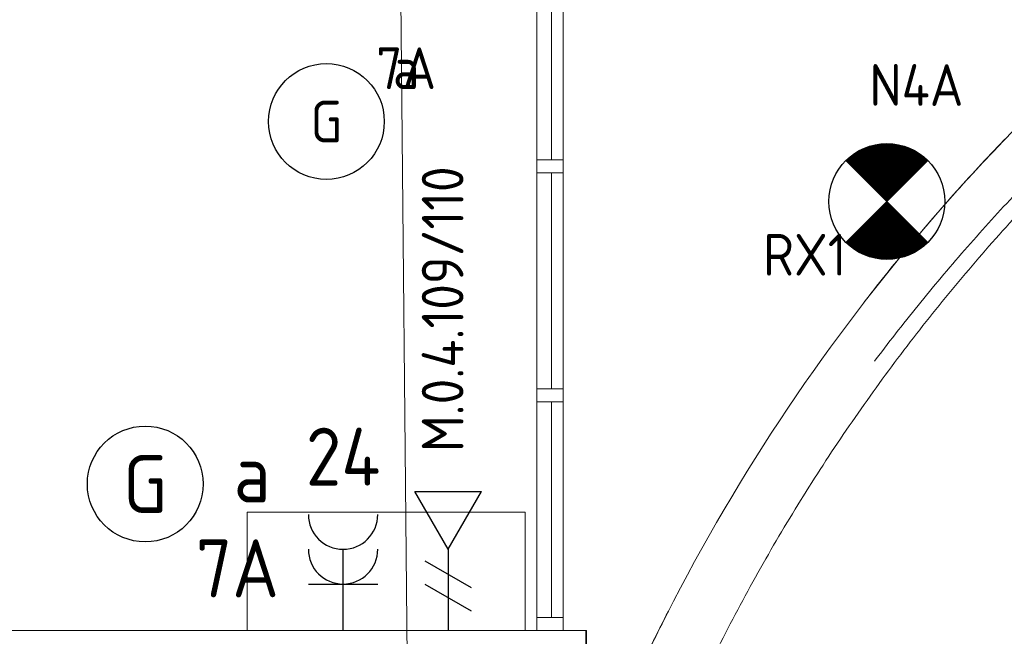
# Model space of a CAD drawing. Header units: millimetres. Extents: x -39149 to 267781, y -2340 to 58540.
# Tile 71 of 244: x 14814 to 19067, y 27774 to 30436. Entities that reach past the tile are written whole.
import ezdxf
from ezdxf.enums import TextEntityAlignment as Align

# ---------------------------------------------------------------- set-up
doc = ezdxf.new("R2010")
doc.units = ezdxf.units.MM
doc.header["$LTSCALE"] = 100
doc.header["$MEASUREMENT"] = 0
doc.linetypes.add('B0304', pattern=[120, 100, -10, 0, -10])
doc.linetypes.add('B0701', pattern=[46.823999, 31.199999, -15.624])
for name, color, linetype in [('00  Bestaand', 7, 'Continuous'), ('00  Bestaand Ramen', 7, 'Continuous'), ('45 Plafond', 7, 'Continuous'), ('82 Interieur', 7, 'Continuous'), ('A Lijn doorsnede', 7, 'Continuous'), ('AL$1A---_ALGEMEEN', 8, 'Continuous'), ('EL6222--_KRACHT_230', 3, 'Continuous'), ('EL6311--_LICHT_BINNEN', 3, 'Continuous'), ('EL6441--_DATACOM', 3, 'Continuous'), ('handhaven - AL$1A---_ALGEMEEN', 8, 'Continuous'), ('T Maatvoering 1_ 50', 7, 'Continuous')]:
    doc.layers.add(name, color=color, linetype=linetype)
doc.styles.add('BURO-018', font='isocp.shx', dxfattribs={"height": 180})
doc.styles.add('BURO-025', font='isocp.shx', dxfattribs={"height": 250})

# ---------------------------------------------------------------- blocks, each defined once
blk = doc.blocks.new('Slab_173_7', base_point=(11837.4, 15600))
at = {"layer": '45 Plafond', "color": 8, "linetype": 'Continuous', "lineweight": 0}
blk.add_lwpolyline([(11837.4, 15600), (11837.4, 16423.5, -0.313998), (11837.4, 31576.5), (11837.4, 32400), (17936, 32400), (19627, 30448.6, 0.121918), (17264, 27099.3), (17258.8, 27800), (13811.7, 27800), (13811.7, 20184.7), (17261.7, 20184.7), (17261.7, 20907.8, 0.124008), (19675.4, 17511), (17972.6, 15600)], format="xyb", close=True, dxfattribs=at)
blk = doc.blocks.new('Slab_174_7', base_point=(25329.4, 15471.4))
at = {"layer": '45 Plafond', "color": 8, "linetype": 'B0701', "lineweight": 0}
blk.add_lwpolyline([(25329.4, 15471.4, -0.31287), (17263.9, 20902), (17411.3, 20948.6, 0.303788), (25328.1, 15624.9, 0.993759), (25224.5, 32376.1, 0.301277), (17411.3, 27028), (17264, 27099.3, -0.309474), (25224, 32530.6, -0.992368)], format="xyb", close=True, dxfattribs=at)
blk = doc.blocks.new('Slab_278_7', base_point=(16997.7, 28310.4))
at = {"layer": '82 Interieur', "color": 8, "linetype": 'Continuous', "lineweight": 0}
blk.add_lwpolyline([(16997.7, 28310.4), (15797.3, 28310.4), (15797.3, 27800), (16997.7, 27800)], close=True, dxfattribs=at)
blk = doc.blocks.new('Wall_96_7', base_point=(17261.7, 26614.4))
at = {"layer": '00  Bestaand', "color": 8, "linetype": 'Continuous', "lineweight": 0}
for p, q in [((17261.7, 26614.4), (17261.7, 27800)), ((17191.7, 27730), (17191.7, 26614.4)), ((17191.7, 26614.4), (17261.7, 26614.4))]:
    blk.add_line(p, q, dxfattribs=at)
blk = doc.blocks.new('Wall_97_7', base_point=(17261.7, 27800))
at = {"layer": '00  Bestaand', "color": 8, "linetype": 'Continuous', "lineweight": 0}
for p, q in [((17261.7, 27800), (13811.7, 27800)), ((13881.7, 27730), (17191.7, 27730))]:
    blk.add_line(p, q, dxfattribs=at)
blk = doc.blocks.new('R1a metaal 14_4')
at = {"layer": '00  Bestaand Ramen', "color": 8, "linetype": 'Continuous', "lineweight": 0}
for p, q in [((-1510.3, 0), (1510.3, 0)), ((-1510.3, 0), (-1454.3, 0)), ((-1510.3, -114), (-1510.3, 0)), ((-1510.3, 0), (-1510.3, -114)), ((-1454.3, 0), (-1454.3, -50)), ((-1454.3, 0), (-522.1, 0)), ((-522.1, -50), (-522.1, 0)), ((-522.1, 0), (-494.1, 0)), ((-494.1, 0), (-466.1, 0)), ((-466.1, 0), (-466.1, -50)), ((-466.1, 0), (466.1, 0)), ((466.1, -50), (466.1, 0)), ((466.1, 0), (494.1, 0)), ((494.1, 0), (522.1, 0)), ((522.1, 0), (522.1, -50)), ((522.1, 0), (1454.3, 0)), ((1454.3, -50), (1454.3, 0)), ((1454.3, 0), (1510.3, 0)), ((1510.3, 0), (1510.3, -114)), ((1510.3, 0), (1510.3, -114)), ((-1454.3, -50), (-1454.3, -114)), ((-1454.3, -50), (-522.1, -50)), ((-1454.3, -50), (-522.1, -50)), ((-522.1, -114), (-522.1, -50)), ((-466.1, -50), (-466.1, -114)), ((-466.1, -50), (466.1, -50)), ((-466.1, -50), (466.1, -50)), ((466.1, -114), (466.1, -50)), ((522.1, -50), (522.1, -114)), ((522.1, -50), (1454.3, -50)), ((522.1, -50), (1454.3, -50)), ((1454.3, -114), (1454.3, -50)), ((-1510.3, -114), (1510.3, -114)), ((-1454.3, -114), (-1510.3, -114)), ((-522.1, -114), (-1454.3, -114)), ((-494.1, -114), (-522.1, -114)), ((-466.1, -114), (-494.1, -114)), ((466.1, -114), (-466.1, -114)), ((494.1, -114), (466.1, -114)), ((522.1, -114), (494.1, -114)), ((1454.3, -114), (522.1, -114)), ((1510.3, -114), (1454.3, -114))]:
    blk.add_line(p, q, dxfattribs=at)
blk = doc.blocks.new('Wall_378_7', base_point=(17161.5, 30933.4))
at = {"layer": '00  Bestaand', "color": 8, "linetype": 'Continuous', "lineweight": 0}
for p, q in [((17161.5, 30819.4), (17161.5, 30933.4)), ((17161.5, 30819.4), (17047.5, 30819.4)), ((17161.5, 27798.7), (17047.5, 27798.7))]:
    blk.add_line(p, q, dxfattribs=at)
at = {"layer": '00  Bestaand Ramen', "color": 1, "linetype": 'Continuous', "lineweight": 0, "zscale": 1000, "rotation": 270}
blk.add_blockref('R1a metaal 14_4', (17161.5, 29309.1), dxfattribs=at)
blk = doc.blocks.new('Cutting Plane_1_7', base_point=(25550.9, 14373.3))
at = {"layer": 'A Lijn doorsnede', "color": 8, "linetype": 'B0304', "lineweight": 0}
blk.add_line((16619.8, 14285.3), (16415, 35073.7), dxfattribs=at)
blk = doc.blocks.new('1115B3A')
at = {"layer": 'handhaven - AL$1A---_ALGEMEEN', "color": 0, "linetype": 'Continuous'}
blk.add_circle((0, 0), 2.5, dxfattribs=at)
at = {"layer": 'handhaven - AL$1A---_ALGEMEEN', "color": 0, "linetype": 'Continuous', "style": 'BURO-018'}
for tag, p in [('CIRCUIT', (0, 5)), ('PANEL', (0, 5)), ('SUBCIRCUIT', (4.5, 5)), ('LIGHTFIXTURECODE', (0, 0)), ('SWITCHCODE', (4.5, -1))]:
    blk.add_attdef(tag, text='', height=1.8, dxfattribs=at).set_placement(p, align=Align.MIDDLE)
blk = doc.blocks.new('E00153')
at = {"color": 0, "linetype": 'Continuous'}
for p, q in [((-1.443, 7), (1.443, 7)), ((0, 4.5), (-1.443, 7)), ((0, 4.5), (1.443, 7)), ((0, 4.5), (0, 1)), ((-1, 4), (1, 2.845)), ((-1, 3), (1, 1.845))]:
    blk.add_line(p, q, dxfattribs=at)
at = {"color": 7, "style": 'BURO-018'}
for tag, p in [('COMMENT1', (-6, 12)), ('COMMENT2', (6, 12)), ('DATACOM1', (-6, 9)), ('DATACOM2', (6, 9))]:
    blk.add_attdef(tag, text='', height=1.8, dxfattribs=at).set_placement(p, align=Align.MIDDLE)
at = {"color": 0, "style": 'BURO-018'}
blk.add_attdef('TEXT1', text='', height=1.8, dxfattribs=at).set_placement((2.5, 6), align=Align.MIDDLE)
at = {"color": 0, "linetype": 'Continuous', "style": 'BURO-018', "flags": 1}
blk.add_attdef('ARTICLECODE', text='', height=1.8, dxfattribs=at).set_placement((0, 0), align=Align.MIDDLE)
blk = doc.blocks.new('111304A')
at = {"layer": 'AL$1A---_ALGEMEEN', "color": 0, "linetype": 'Continuous'}
for p, q in [((0, 1), (0, 4.5)), ((-1.5, 3), (1.5, 3))]:
    blk.add_line(p, q, dxfattribs=at)
for centre in [(0, 6), (0, 4.5)]:
    blk.add_arc(centre, 1.5, 180, 0, dxfattribs=at)
at = {"layer": 'AL$1A---_ALGEMEEN', "color": 0, "linetype": 'Continuous', "style": 'BURO-018'}
for tag, p in [('CIRCUIT', (0, 8.5)), ('PANEL', (0, 8.5)), ('SUBCIRCUIT', (4.5, 8.5))]:
    blk.add_attdef(tag, text='', height=1.8, dxfattribs=at).set_placement(p, align=Align.MIDDLE)
at = {"layer": 'AL$1A---_ALGEMEEN', "color": 0, "linetype": 'Continuous', "style": 'BURO-018', "flags": 1}
for tag, p in [('POWERCODE', (13, 8.5)), ('ARTICLECODE', (0, 0))]:
    blk.add_attdef(tag, text='', height=1.8, dxfattribs=at).set_placement(p, align=Align.MIDDLE)
blk = doc.blocks.new('E00018')
at = {"color": 0, "linetype": 'Continuous'}
for p, q in [((-1.768, -1.768), (1.768, 1.768)), ((1.768, -1.768), (-1.768, 1.768))]:
    blk.add_line(p, q, dxfattribs=at)
at = {"color": 0, "linetype": 'Continuous', "const_width": 2.5}
for points in [[(-0.884, 0.884, -0.198912), (0, 1.25, -0.198912), (0.884, 0.884, -1)], [(-0.884, -0.884, 0.198912), (0, -1.25, 0.198912), (0.884, -0.884, 1)]]:
    blk.add_lwpolyline(points, format="xyb", dxfattribs=at)
blk = doc.blocks.new('1115B3A-NO1')
at = {"color": 0, "linetype": 'Continuous'}
blk.add_circle((0, 0), 2.5, dxfattribs=at)
at = {"color": 0, "zscale": 100}
blk.add_blockref('E00018', (0, 0), dxfattribs=at)
at = {"color": 0, "linetype": 'Continuous', "style": 'BURO-018'}
for tag, p in [('CIRCUIT', (0, 5)), ('PANEL', (0, 5)), ('SUBCIRCUIT', (4.5, 5)), ('LIGHTFIXTURECODE', (0, 0)), ('SWITCHCODE', (4.5, -1))]:
    blk.add_attdef(tag, text='', height=1.8, dxfattribs=at).set_placement(p, align=Align.MIDDLE)

msp = doc.modelspace()

# ---------------------------------------------------------------- linework, layer by layer
at = {"layer": 'T Maatvoering 1_ 50', "color": 8, "linetype": 'B0701', "lineweight": 0}
msp.add_arc((25211.3, 24000.6), 8267, 201.34539, 158.65453, dxfattribs=at)

# ---------------------------------------------------------------- block references
at = {"layer": '00  Bestaand', "color": 1, "lineweight": 0}
for name, p in [('Wall_378_7', (17161.5, 30933.4)), ('Wall_97_7', (17261.7, 27800)), ('Wall_96_7', (17261.7, 26614.4))]:
    msp.add_blockref(name, p, dxfattribs=at)
at = {"layer": '45 Plafond', "color": 1, "linetype": 'B0701', "lineweight": 0}
msp.add_blockref('Slab_174_7', (25329.4, 15471.4), dxfattribs=at)
at = {"layer": '45 Plafond', "color": 252, "linetype": 'Continuous', "lineweight": 0}
msp.add_blockref('Slab_173_7', (11837.4, 15600), dxfattribs=at)
at = {"layer": '82 Interieur', "color": 30, "linetype": 'Continuous', "lineweight": 0}
msp.add_blockref('Slab_278_7', (16997.7, 28310.4), dxfattribs=at)
at = {"layer": 'A Lijn doorsnede', "color": 3, "lineweight": 0}
msp.add_blockref('Cutting Plane_1_7', (25550.9, 14373.3), dxfattribs=at)
at = {"layer": 'EL6222--_KRACHT_230', "linetype": 'Continuous'}
ref = msp.add_blockref('111304A', (16211, 27700), dxfattribs=dict(at, xscale=100, yscale=100, zscale=100))
ref.add_attrib('CIRCUIT', '24', dxfattribs={"layer": '0', "linetype": 'ByBlock', "height": 250, "style": 'BURO-025'}).set_placement((16211, 28550), align=Align.MIDDLE)
at = {"layer": 'EL6311--_LICHT_BINNEN', "linetype": 'Continuous'}
ref = msp.add_blockref('1115B3A', (16138.8, 29996.5), dxfattribs=dict(at, xscale=100, yscale=100, zscale=100))
ref.add_attrib('CIRCUIT', '7A', dxfattribs={"layer": '0', "color": 3, "linetype": 'ByBlock', "height": 180, "style": 'BURO-018'}).set_placement((16483.2, 30226.4), align=Align.MIDDLE)
ref.add_attrib('LIGHTFIXTURECODE', 'G', dxfattribs={"layer": '0', "color": 3, "linetype": 'ByBlock', "height": 180, "style": 'BURO-018'}).set_placement((16138.8, 29996.5), align=Align.MIDDLE)
ref.add_attrib('SWITCHCODE', 'a', dxfattribs={"layer": '0', "color": 3, "linetype": 'ByBlock', "height": 180, "style": 'BURO-018'}).set_placement((16483.2, 30226.4), align=Align.MIDDLE)
ref = msp.add_blockref('1115B3A-NO1', (18559.4, 29651.3), dxfattribs=dict(at, xscale=100, yscale=100, zscale=100))
ref.add_attrib('CIRCUIT', 'N4A', dxfattribs={"layer": '0', "color": 3, "linetype": 'ByBlock', "height": 180, "style": 'BURO-018'}).set_placement((18687.1, 30154.1), align=Align.MIDDLE)
ref.add_attrib('LIGHTFIXTURECODE', 'RX1', dxfattribs={"layer": '0', "color": 3, "linetype": 'ByBlock', "height": 180, "style": 'BURO-018'}).set_placement((18204.9, 29421.5), align=Align.MIDDLE)
ref = msp.add_blockref('1115B3A', (15356.5, 28431.8), dxfattribs=dict(at, xscale=100, yscale=100, zscale=100))
ref.add_attrib('CIRCUIT', '7A', dxfattribs={"layer": '0', "linetype": 'ByBlock', "height": 250, "style": 'BURO-025'}).set_placement((15754.4, 28067.5), align=Align.MIDDLE)
ref.add_attrib('LIGHTFIXTURECODE', 'G', dxfattribs={"layer": '0', "linetype": 'ByBlock', "height": 250, "style": 'BURO-025'}).set_placement((15356.5, 28431.8), align=Align.MIDDLE)
ref.add_attrib('SWITCHCODE', 'a', dxfattribs={"layer": '0', "linetype": 'ByBlock', "height": 250, "style": 'BURO-025'}).set_placement((15817.9, 28477.3), align=Align.MIDDLE)
at = {"layer": 'EL6441--_DATACOM', "linetype": 'Continuous'}
ref = msp.add_blockref('E00153', (16664.4, 27700), dxfattribs=dict(at, xscale=100, yscale=100, zscale=100))
ref.add_attrib('DATACOM1', 'M.0.4.109/110', dxfattribs={"layer": '0', "color": 1, "linetype": 'ByBlock', "height": 180, "rotation": 90, "style": 'BURO-018'}).set_placement((16640.5, 29186.4), align=Align.MIDDLE)

doc.saveas('drawing.dxf')
